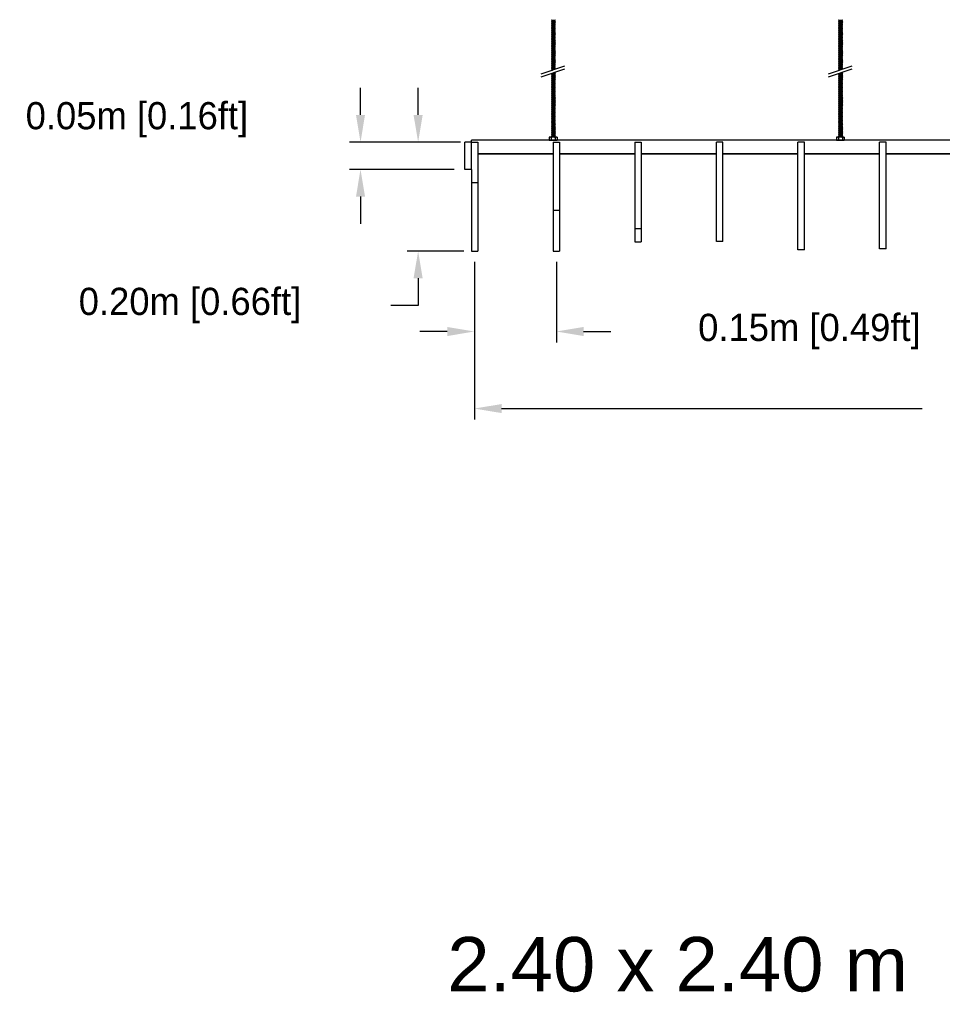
# Model space of a CAD drawing. Header units: centimetres. Extents: x 5283.6 to 5299.6, y 15505 to 15518.9.
# Tile 33 of 68: x 5292 to 5293.7, y 15509 to 15510.9. Entities that reach past the tile are written whole.
import ezdxf

# ---------------------------------------------------------------- set-up
doc = ezdxf.new("R2010")
doc.units = ezdxf.units.CM
doc.header["$PDMODE"] = 3
for name, color, linetype, true_color in [('240x20', 7, 'Continuous', 0x00003f), ('Make2D$visible$Curves$Default', 7, 'Continuous', 0x000000), ('Make2D$visible$Curves$DIBUJO', 7, 'Continuous', 0x000000), ('Make2D$visible$Curves$UNICANAL', 7, 'Continuous', 0x000000)]:
    doc.layers.add(name, color=color, linetype=linetype, true_color=true_color)
doc.layers.add('_HD_muro', color=1, linetype='Continuous')
doc.layers.add('_HD_tornillo', color=30, linetype='Continuous')
doc.styles.add('Majo', font='arial.ttf')
doc.dimstyles.get("Standard").update_dxf_attribs({"dimtxt": 0.18, "dimasz": 0.18, "dimexe": 0.18, "dimexo": 0.0625, "dimgap": 0.09, "dimtad": 0, "dimtih": 1, "dimtoh": 1, "dimdec": 4, "dimzin": 0, "dimdsep": 46, "dimtxsty": 'Standard', "dimcen": 0.09, "dimadec": 0, "dimazin": 0, "dimtfac": 1, "dimtdec": 4, "dimtofl": 0, "dimtmove": 0, "dimatfit": 3, "dimfxl": 1, "dimtolj": 1, "dimtzin": 0, "dimarcsym": 0})

# ---------------------------------------------------------------- blocks, each defined once
blk = doc.blocks.new('*D79')
at = {"color": 0, "lineweight": -2, "transparency": 16777216}
for p, q in [((5292.6397, 15510.6763), (5292.6397, 15510.7263)), ((5292.8115, 15510.6263), (5292.6197, 15510.6263)), ((5292.8115, 15510.5763), (5292.6197, 15510.5763)), ((5292.6397, 15510.5263), (5292.6397, 15510.4763))]:
    blk.add_line(p, q, dxfattribs=at)
at = {"color": 0, "transparency": 16777216}
for points in [[(5292.6314, 15510.6763), (5292.648, 15510.6763), (5292.6397, 15510.6263)], [(5292.6314, 15510.5263), (5292.648, 15510.5263), (5292.6397, 15510.5763)]]:
    blk.add_solid(points, dxfattribs=at)
at = {"layer": 'Defpoints', "color": 0, "transparency": 16777216}
for p in [(5292.8315, 15510.6263), (5292.6397, 15510.5763), (5292.8315, 15510.5763)]:
    blk.add_point(p, dxfattribs=at)
at = {"color": 0, "transparency": 16777216, "insert": (5292.2289, 15510.6675), "char_height": 0.05, "attachment_point": 5}
blk.add_mtext('\\A1;0.05m [0.16ft]', dxfattribs=at)
blk = doc.blocks.new('*D80')
at = {"color": 0, "lineweight": -2, "transparency": 16777216}
for p, q in [((5292.7456, 15510.6763), (5292.7456, 15510.7263)), ((5292.8235, 15510.6263), (5292.7256, 15510.6263)), ((5292.8295, 15510.4263), (5292.7256, 15510.4263)), ((5292.7456, 15510.3763), (5292.7456, 15510.3263)), ((5292.7456, 15510.3263), (5292.6956, 15510.3263))]:
    blk.add_line(p, q, dxfattribs=at)
at = {"color": 0, "transparency": 16777216}
for points in [[(5292.7372, 15510.6763), (5292.7539, 15510.6763), (5292.7456, 15510.6263)], [(5292.7372, 15510.3763), (5292.7539, 15510.3763), (5292.7456, 15510.4263)]]:
    blk.add_solid(points, dxfattribs=at)
at = {"layer": 'Defpoints', "color": 0, "transparency": 16777216}
for p in [(5292.8435, 15510.6263), (5292.7456, 15510.4263), (5292.8495, 15510.4263)]:
    blk.add_point(p, dxfattribs=at)
at = {"color": 0, "transparency": 16777216, "insert": (5292.3264, 15510.3263), "char_height": 0.05, "attachment_point": 5}
blk.add_mtext('\\A1;0.20m [0.66ft]', dxfattribs=at)
blk = doc.blocks.new('*D81')
at = {"color": 0, "lineweight": -2, "transparency": 16777216}
for p, q in [((5292.849, 15510.4063), (5292.849, 15510.2585)), ((5292.9995, 15510.4063), (5292.9995, 15510.2585)), ((5292.799, 15510.2785), (5292.749, 15510.2785)), ((5293.0495, 15510.2785), (5293.0995, 15510.2785))]:
    blk.add_line(p, q, dxfattribs=at)
at = {"color": 0, "transparency": 16777216}
for points in [[(5292.799, 15510.2868), (5292.799, 15510.2701), (5292.849, 15510.2785)], [(5293.0495, 15510.2868), (5293.0495, 15510.2701), (5292.9995, 15510.2785)]]:
    blk.add_solid(points, dxfattribs=at)
at = {"layer": 'Defpoints', "color": 0, "transparency": 16777216}
for p in [(5292.849, 15510.4263), (5292.9995, 15510.4263), (5292.9995, 15510.2785)]:
    blk.add_point(p, dxfattribs=at)
at = {"color": 0, "transparency": 16777216, "insert": (5293.4645, 15510.2785), "char_height": 0.05, "attachment_point": 5}
blk.add_mtext('\\A1;0.15m [0.49ft]', dxfattribs=at)
blk = doc.blocks.new('*D82')
at = {"color": 0, "lineweight": -2, "transparency": 16777216}
for p, q in [((5292.849, 15510.4063), (5292.849, 15510.1169)), ((5295.2495, 15510.4088), (5295.2495, 15510.1169)), ((5292.899, 15510.1369), (5293.6718, 15510.1369)), ((5295.1995, 15510.1369), (5294.4268, 15510.1369))]:
    blk.add_line(p, q, dxfattribs=at)
at = {"color": 0, "transparency": 16777216}
for points in [[(5292.899, 15510.1452), (5292.899, 15510.1286), (5292.849, 15510.1369)], [(5295.1995, 15510.1452), (5295.1995, 15510.1286), (5295.2495, 15510.1369)]]:
    blk.add_solid(points, dxfattribs=at)
at = {"layer": 'Defpoints', "color": 0, "transparency": 16777216}
for p in [(5292.849, 15510.4263), (5295.2495, 15510.4288), (5295.2495, 15510.1369)]:
    blk.add_point(p, dxfattribs=at)
at = {"color": 0, "transparency": 16777216, "insert": (5294.0493, 15510.1369), "char_height": 0.05, "attachment_point": 5}
blk.add_mtext('\\A1;2.40m [7.87ft]', dxfattribs=at)
blk = doc.blocks.new('esparrago')
at = {"layer": '_HD_tornillo'}
for p, q in [((4746, 12801.5), (4745.4, 12800.6)), ((4745.4, 12800.6), (4752.5, 12800.8)), ((4745.4, 12800.6), (4746, 12800)), ((4746, 12799.1), (4745.4, 12798.3)), ((4745.4, 12798.3), (4752.5, 12798.4)), ((4745.4, 12798.3), (4746, 12797.6)), ((4746, 12796.8), (4745.4, 12796)), ((4745.4, 12796), (4752.5, 12796.1)), ((4745.4, 12796), (4746, 12795.3)), ((4746, 12794.4), (4745.4, 12793.6)), ((4745.4, 12793.6), (4752.5, 12793.8)), ((4745.4, 12793.6), (4746, 12792.9)), ((4746, 12792.1), (4745.4, 12791.2)), ((4745.4, 12791.2), (4752.5, 12791.4)), ((4745.4, 12791.2), (4746, 12790.6)), ((4746, 12800), (4752, 12800.2)), ((4746, 12800), (4746, 12799.1)), ((4746, 12799.1), (4752, 12799.3)), ((4746, 12797.6), (4752, 12797.8)), ((4746, 12797.6), (4746, 12796.8)), ((4746, 12796.8), (4752, 12797)), ((4746, 12795.3), (4752, 12795.5)), ((4746, 12795.3), (4746, 12794.4)), ((4746, 12794.4), (4752, 12794.7)), ((4746, 12792.9), (4752, 12793.2)), ((4746, 12792.9), (4746, 12792.1)), ((4746, 12792.1), (4752, 12792.3)), ((4746, 12790.6), (4752, 12790.8)), ((4746, 12790.6), (4746, 12789.6)), ((4752, 12801.7), (4752.5, 12800.8)), ((4752, 12800.2), (4752.5, 12800.8)), ((4752, 12800.2), (4752, 12799.3)), ((4752, 12799.3), (4752.5, 12798.4)), ((4752, 12797.8), (4752.5, 12798.4)), ((4752, 12797.8), (4752, 12797)), ((4752, 12797), (4752.5, 12796.1)), ((4752, 12795.5), (4752.5, 12796.1)), ((4752, 12795.5), (4752, 12794.7)), ((4752, 12794.7), (4752.5, 12793.8)), ((4752, 12793.2), (4752.5, 12793.8)), ((4752, 12793.2), (4752, 12792.3)), ((4752, 12792.3), (4752.5, 12791.4)), ((4752, 12790.8), (4752.5, 12791.4)), ((4752, 12790.8), (4752, 12789.9)), ((4746, 12789.6), (4745.4, 12788.8)), ((4745.4, 12788.8), (4752.5, 12789)), ((4745.4, 12788.8), (4746, 12788.2)), ((4746, 12787.2), (4745.4, 12786.4)), ((4745.4, 12786.4), (4752.5, 12786.6)), ((4745.4, 12786.4), (4746, 12785.7)), ((4746, 12784.8), (4745.4, 12784)), ((4745.4, 12784), (4752.5, 12784.2)), ((4745.4, 12784), (4746, 12783.3)), ((4746, 12782.4), (4745.4, 12781.6)), ((4745.4, 12781.6), (4752.5, 12781.8)), ((4745.4, 12781.6), (4746, 12780.9)), ((4746, 12780), (4745.4, 12779.2)), ((4745.4, 12779.2), (4752.5, 12779.4)), ((4745.4, 12779.2), (4746, 12778.5)), ((4746, 12777.7), (4745.4, 12776.9)), ((4745.4, 12776.9), (4752.5, 12777.1)), ((4745.4, 12776.9), (4746, 12776.3)), ((4746, 12775.4), (4745.4, 12774.6)), ((4745.4, 12774.6), (4752.5, 12774.7)), ((4745.4, 12774.6), (4746, 12773.9)), ((4746, 12773), (4745.4, 12772.2)), ((4745.4, 12772.2), (4752.5, 12772.4)), ((4746, 12789.6), (4752, 12789.9)), ((4746, 12788.2), (4752, 12788.4)), ((4746, 12788.2), (4746, 12787.2)), ((4746, 12787.2), (4752, 12787.5)), ((4746, 12785.7), (4752, 12786)), ((4746, 12785.7), (4746, 12784.8)), ((4746, 12784.8), (4752, 12785.1)), ((4746, 12783.3), (4752, 12783.6)), ((4746, 12783.3), (4746, 12782.4)), ((4746, 12782.4), (4752, 12782.6)), ((4746, 12780.9), (4752, 12781.1)), ((4746, 12780.9), (4746, 12780)), ((4746, 12780), (4752, 12780.3)), ((4746, 12778.5), (4752, 12778.8)), ((4746, 12778.5), (4746, 12777.7)), ((4746, 12777.7), (4752, 12778)), ((4746, 12776.3), (4752, 12776.5)), ((4746, 12776.3), (4746, 12775.4)), ((4746, 12775.4), (4752, 12775.6)), ((4746, 12773.9), (4752, 12774.1)), ((4746, 12773.9), (4746, 12773)), ((4746, 12773), (4752, 12773.3)), ((4752, 12789.9), (4752.5, 12789)), ((4752, 12788.4), (4752.5, 12789)), ((4752, 12788.4), (4752, 12787.5)), ((4752, 12787.5), (4752.5, 12786.6)), ((4752, 12786), (4752.5, 12786.6)), ((4752, 12786), (4752, 12785.1)), ((4752, 12785.1), (4752.5, 12784.2)), ((4752, 12783.6), (4752.5, 12784.2)), ((4752, 12783.6), (4752, 12782.6)), ((4752, 12782.7), (4752.5, 12781.8)), ((4752, 12781.1), (4752.5, 12781.8)), ((4752, 12781.1), (4752, 12780.3)), ((4752, 12780.3), (4752.5, 12779.4)), ((4752, 12778.8), (4752.5, 12779.4)), ((4752, 12778.8), (4752, 12778)), ((4752, 12778), (4752.5, 12777.1)), ((4752, 12776.5), (4752.5, 12777.1)), ((4752, 12776.5), (4752, 12775.6)), ((4752, 12775.6), (4752.5, 12774.7)), ((4752, 12774.1), (4752.5, 12774.7)), ((4752, 12774.1), (4752, 12773.3)), ((4752, 12773.3), (4752.5, 12772.4)), ((4752, 12771.8), (4752.5, 12772.4)), ((4745.4, 12772.2), (4746, 12771.5)), ((4746, 12770.8), (4745.4, 12769.9)), ((4745.4, 12769.9), (4752.5, 12770.1)), ((4745.4, 12769.9), (4746, 12769.3)), ((4746, 12768.2), (4745.4, 12767.4)), ((4745.4, 12767.4), (4752.5, 12767.6)), ((4745.4, 12767.4), (4746, 12766.7)), ((4746, 12765.9), (4745.4, 12765.1)), ((4745.4, 12765.1), (4752.5, 12765.3)), ((4745.4, 12765.1), (4746, 12764.4)), ((4746, 12763.6), (4745.4, 12762.8)), ((4745.4, 12762.8), (4752.5, 12762.9)), ((4745.4, 12762.8), (4746, 12762.1)), ((4746, 12761.2), (4745.4, 12760.4)), ((4745.4, 12760.4), (4752.5, 12760.6)), ((4745.4, 12760.4), (4746, 12759.7)), ((4746, 12758.8), (4745.4, 12758)), ((4745.4, 12758), (4752.5, 12758.2)), ((4745.4, 12758), (4746, 12757.3)), ((4746, 12756.4), (4745.4, 12755.6)), ((4745.4, 12755.6), (4752.5, 12755.8)), ((4745.4, 12755.6), (4746, 12754.9)), ((4746, 12771.5), (4752, 12771.8)), ((4746, 12771.5), (4746, 12770.8)), ((4746, 12770.8), (4752, 12771)), ((4746, 12769.3), (4752, 12769.5)), ((4746, 12769.3), (4746, 12768.2)), ((4746, 12768.2), (4752, 12768.5)), ((4746, 12766.7), (4752, 12767)), ((4746, 12766.7), (4746, 12765.9)), ((4746, 12765.9), (4752, 12766.2)), ((4746, 12764.4), (4752, 12764.7)), ((4746, 12764.4), (4746, 12763.6)), ((4746, 12763.6), (4752, 12763.8)), ((4746, 12762.1), (4752, 12762.3)), ((4746, 12762.1), (4746, 12761.2)), ((4746, 12761.2), (4752, 12761.4)), ((4746, 12759.7), (4752, 12759.9)), ((4746, 12759.7), (4746, 12758.8)), ((4746, 12758.8), (4752, 12759)), ((4746, 12757.3), (4752, 12757.5)), ((4746, 12757.3), (4746, 12756.4)), ((4746, 12756.4), (4752, 12756.6)), ((4746, 12754.9), (4752, 12755.2)), ((4746, 12754.9), (4746, 12754.1)), ((4746, 12754.1), (4752, 12754.4)), ((4752, 12771.8), (4752, 12771)), ((4752, 12771), (4752.5, 12770.1)), ((4752, 12769.5), (4752.5, 12770.1)), ((4752, 12769.5), (4752, 12768.5)), ((4752, 12768.5), (4752.5, 12767.6)), ((4752, 12767), (4752.5, 12767.6)), ((4752, 12767), (4752, 12766.2)), ((4752, 12766.2), (4752.5, 12765.3)), ((4752, 12764.7), (4752.5, 12765.3)), ((4752, 12764.7), (4752, 12763.8)), ((4752, 12763.8), (4752.5, 12762.9)), ((4752, 12762.3), (4752.5, 12762.9)), ((4752, 12762.3), (4752, 12761.4)), ((4752, 12761.4), (4752.5, 12760.6)), ((4752, 12759.9), (4752.5, 12760.6)), ((4752, 12759.9), (4752, 12759)), ((4752, 12759), (4752.5, 12758.2)), ((4752, 12757.5), (4752.5, 12758.2)), ((4752, 12757.5), (4752, 12756.6)), ((4752, 12756.7), (4752.5, 12755.8)), ((4752, 12755.2), (4752.5, 12755.8)), ((4752, 12755.2), (4752, 12754.4)), ((4752, 12754.4), (4752.5, 12753.5)), ((4746, 12754.1), (4745.4, 12753.3)), ((4745.4, 12753.3), (4752.5, 12753.5)), ((4745.4, 12753.3), (4746, 12752.6)), ((4746, 12751.8), (4745.4, 12751)), ((4745.4, 12751), (4752.5, 12751.1)), ((4745.4, 12751), (4746, 12750.3)), ((4746, 12749.4), (4745.4, 12748.6)), ((4745.4, 12748.6), (4752.5, 12748.8)), ((4745.4, 12748.6), (4746, 12747.9)), ((4746, 12747), (4745.4, 12746.2)), ((4745.4, 12746.2), (4752.5, 12746.3)), ((4745.4, 12746.2), (4746, 12745.5)), ((4746, 12744.6), (4745.4, 12743.8)), ((4745.4, 12743.8), (4752.5, 12743.9)), ((4745.4, 12743.8), (4746, 12743.1)), ((4746, 12742.2), (4745.4, 12741.4)), ((4745.4, 12741.4), (4752.5, 12741.5)), ((4745.4, 12741.4), (4746, 12740.7)), ((4746, 12739.8), (4745.4, 12738.9)), ((4745.4, 12738.9), (4752.5, 12739.1)), ((4745.4, 12738.9), (4746, 12738.3)), ((4746, 12737.4), (4745.4, 12736.6)), ((4745.4, 12736.6), (4752.5, 12736.7)), ((4745.4, 12736.6), (4746, 12735.9)), ((4746, 12752.6), (4752, 12752.9)), ((4746, 12752.6), (4746, 12751.8)), ((4746, 12751.8), (4752, 12752)), ((4746, 12750.3), (4752, 12750.5)), ((4746, 12750.3), (4746, 12749.4)), ((4746, 12749.4), (4752, 12749.6)), ((4746, 12747.9), (4752, 12748.1)), ((4746, 12747.9), (4746, 12747)), ((4746, 12747), (4752, 12747.2)), ((4746, 12745.5), (4752, 12745.7)), ((4746, 12745.5), (4746, 12744.6)), ((4746, 12744.6), (4752, 12744.8)), ((4746, 12743.1), (4752, 12743.3)), ((4746, 12743.1), (4746, 12742.2)), ((4746, 12742.2), (4752, 12742.4)), ((4746, 12740.7), (4752, 12740.9)), ((4746, 12740.7), (4746, 12739.8)), ((4746, 12739.8), (4752, 12740)), ((4746, 12738.3), (4752, 12738.5)), ((4746, 12738.3), (4746, 12737.4)), ((4746, 12737.4), (4752, 12737.6)), ((4752, 12752.9), (4752.5, 12753.5)), ((4752, 12752.9), (4752, 12752)), ((4752, 12752), (4752.5, 12751.1)), ((4752, 12750.5), (4752.5, 12751.1)), ((4752, 12750.5), (4752, 12749.6)), ((4752, 12749.6), (4752.5, 12748.8)), ((4752, 12748.1), (4752.5, 12748.8)), ((4752, 12748.1), (4752, 12747.2)), ((4752, 12747.2), (4752.5, 12746.3)), ((4752, 12745.7), (4752.5, 12746.3)), ((4752, 12745.7), (4752, 12744.8)), ((4752, 12744.8), (4752.5, 12743.9)), ((4752, 12743.3), (4752.5, 12743.9)), ((4752, 12743.3), (4752, 12742.4)), ((4752, 12742.4), (4752.5, 12741.5)), ((4752, 12740.9), (4752.5, 12741.5)), ((4752, 12740.9), (4752, 12740)), ((4752, 12740), (4752.5, 12739.1)), ((4752, 12738.5), (4752.5, 12739.1)), ((4752, 12738.5), (4752, 12737.6)), ((4752, 12737.6), (4752.5, 12736.7)), ((4752, 12736.1), (4752.5, 12736.7)), ((4746, 12735.1), (4745.4, 12734.3)), ((4745.4, 12734.3), (4752.5, 12734.4)), ((4745.4, 12734.3), (4746, 12733.6)), ((4746, 12732.7), (4745.4, 12731.9)), ((4745.4, 12731.9), (4752.5, 12732.1)), ((4745.4, 12731.9), (4746, 12731.2)), ((4746, 12730.4), (4745.4, 12729.6)), ((4745.4, 12729.6), (4752.5, 12729.7)), ((4745.4, 12729.6), (4746, 12728.9)), ((4746, 12728.1), (4745.4, 12727.3)), ((4745.4, 12727.3), (4752.5, 12727.5)), ((4745.4, 12727.3), (4746, 12726.6)), ((4746, 12725.6), (4745.4, 12724.7)), ((4745.4, 12724.7), (4752.5, 12724.9)), ((4745.4, 12724.7), (4746, 12724.1)), ((4746, 12723.3), (4745.4, 12722.5)), ((4745.4, 12722.5), (4752.5, 12722.6)), ((4745.4, 12722.5), (4746, 12721.8)), ((4746, 12720.9), (4745.4, 12720.1)), ((4745.4, 12720.1), (4752.5, 12720.3)), ((4745.4, 12720.1), (4746, 12719.4)), ((4746, 12718.6), (4745.4, 12717.7)), ((4746, 12735.9), (4752, 12736.1)), ((4746, 12735.9), (4746, 12735.1)), ((4746, 12735.1), (4752, 12735.3)), ((4746, 12733.6), (4752, 12733.8)), ((4746, 12733.6), (4746, 12732.7)), ((4746, 12732.7), (4752, 12733)), ((4746, 12731.2), (4752, 12731.5)), ((4746, 12731.2), (4746, 12730.4)), ((4746, 12730.4), (4752, 12730.6)), ((4746, 12728.9), (4752, 12729.1)), ((4746, 12728.9), (4746, 12728.1)), ((4746, 12728.1), (4752, 12728.3)), ((4746, 12726.6), (4752, 12726.8)), ((4746, 12726.6), (4746, 12725.6)), ((4746, 12725.6), (4752, 12725.8)), ((4746, 12724.1), (4752, 12724.3)), ((4746, 12724.1), (4746, 12723.3)), ((4746, 12723.3), (4752, 12723.5)), ((4746, 12721.8), (4752, 12722)), ((4746, 12721.8), (4746, 12720.9)), ((4746, 12720.9), (4752, 12721.2)), ((4746, 12719.4), (4752, 12719.7)), ((4746, 12719.4), (4746, 12718.6)), ((4746, 12718.6), (4752, 12718.8)), ((4752, 12736.1), (4752, 12735.3)), ((4752, 12735.3), (4752.5, 12734.4)), ((4752, 12733.8), (4752.5, 12734.4)), ((4752, 12733.8), (4752, 12733)), ((4752, 12733), (4752.5, 12732.1)), ((4752, 12731.5), (4752.5, 12732.1)), ((4752, 12731.5), (4752, 12730.6)), ((4752, 12730.6), (4752.5, 12729.7)), ((4752, 12729.1), (4752.5, 12729.7)), ((4752, 12729.1), (4752, 12728.3)), ((4752, 12728.3), (4752.5, 12727.5)), ((4752, 12726.8), (4752.5, 12727.5)), ((4752, 12726.8), (4752, 12725.8)), ((4752, 12725.8), (4752.5, 12724.9)), ((4752, 12724.3), (4752.5, 12724.9)), ((4752, 12724.3), (4752, 12723.5)), ((4752, 12723.5), (4752.5, 12722.6)), ((4752, 12722), (4752.5, 12722.6)), ((4752, 12722), (4752, 12721.2)), ((4752, 12721.2), (4752.5, 12720.3)), ((4752, 12719.7), (4752.5, 12720.3)), ((4752, 12719.7), (4752, 12718.8)), ((4752, 12718.8), (4752.5, 12717.9)), ((4726.9, 12702.2), (4770.4, 12717.2)), ((4726.9, 12696.5), (4770.4, 12711.5)), ((4745.4, 12717.7), (4752.5, 12717.9)), ((4745.4, 12717.7), (4746, 12717.1)), ((4746, 12716.1), (4745.4, 12715.3)), ((4745.4, 12715.3), (4752.5, 12715.5)), ((4745.4, 12715.3), (4746, 12714.6)), ((4746, 12713.8), (4745.4, 12712.9)), ((4745.4, 12712.9), (4752.5, 12713.1)), ((4745.4, 12712.9), (4746, 12712.3)), ((4746, 12711.5), (4745.4, 12710.7)), ((4745.4, 12710.7), (4752, 12710.8)), ((4745.4, 12710.7), (4746, 12710)), ((4746, 12703), (4745.4, 12702.2)), ((4745.4, 12702.2), (4752.4, 12702.4)), ((4745.4, 12702.2), (4746, 12701.5)), ((4746, 12700.6), (4745.4, 12699.8)), ((4746, 12709.1), (4745.6, 12708.6)), ((4746, 12717.1), (4752, 12717.3)), ((4746, 12717.1), (4746, 12716.1)), ((4746, 12716.1), (4752, 12716.4)), ((4746, 12714.6), (4752, 12714.9)), ((4746, 12714.6), (4746, 12713.8)), ((4746, 12713.8), (4752, 12714)), ((4746, 12712.3), (4752, 12712.5)), ((4746, 12712.3), (4746, 12711.5)), ((4746, 12711.5), (4752, 12711.7)), ((4746, 12710), (4750, 12710.1)), ((4746, 12710), (4746, 12709.1)), ((4746, 12709.1), (4747.2, 12709.2)), ((4746, 12703), (4751.9, 12703.3)), ((4746, 12701.5), (4751.9, 12701.8)), ((4746, 12701.5), (4746, 12700.6)), ((4746, 12700.6), (4752, 12700.8)), ((4749.1, 12704.1), (4751.9, 12704.2)), ((4750.9, 12704.8), (4752.4, 12704.8)), ((4751.9, 12704.2), (4752.4, 12704.8)), ((4751.9, 12704.2), (4751.9, 12703.3)), ((4751.9, 12701.8), (4752.4, 12702.4)), ((4751.9, 12701.8), (4751.9, 12700.8)), ((4752, 12717.3), (4752.5, 12717.9)), ((4752, 12717.3), (4752, 12716.4)), ((4752, 12716.4), (4752.5, 12715.5)), ((4752, 12714.9), (4752.5, 12715.5)), ((4752, 12714.9), (4752, 12714)), ((4752, 12714), (4752.5, 12713.1)), ((4752, 12712.5), (4752.5, 12713.1)), ((4752, 12712.5), (4752, 12711.7)), ((4752, 12711.7), (4752.4, 12711)), ((4752, 12703.3), (4752.4, 12702.4)), ((4752, 12700.8), (4752.5, 12700)), ((4752.2, 12705.2), (4752.4, 12704.8)), ((4745.4, 12699.8), (4752.5, 12700)), ((4745.4, 12699.8), (4746, 12699.1)), ((4746, 12698.2), (4745.4, 12697.4)), ((4745.4, 12697.4), (4752.5, 12697.5)), ((4745.4, 12697.4), (4746, 12696.7)), ((4746, 12695.8), (4745.4, 12694.9)), ((4745.4, 12694.9), (4752.5, 12695.1)), ((4745.4, 12694.9), (4746, 12694.3)), ((4746, 12693.4), (4745.4, 12692.5)), ((4745.4, 12692.5), (4752.5, 12692.7)), ((4745.4, 12692.5), (4746, 12691.9)), ((4746, 12690.9), (4745.4, 12690.1)), ((4745.4, 12690.1), (4752.5, 12690.3)), ((4745.4, 12690.1), (4746, 12689.4)), ((4746, 12688.5), (4745.4, 12687.7)), ((4745.4, 12687.7), (4752.5, 12687.9)), ((4745.4, 12687.7), (4746, 12687)), ((4746, 12686.1), (4745.4, 12685.3)), ((4745.4, 12685.3), (4752.5, 12685.4)), ((4745.4, 12685.3), (4746, 12684.6)), ((4746, 12683.7), (4745.4, 12682.9)), ((4745.4, 12682.9), (4752.5, 12683)), ((4745.4, 12682.9), (4746, 12682.2)), ((4746, 12699.1), (4752, 12699.3)), ((4746, 12699.1), (4746, 12698.2)), ((4746, 12698.2), (4752, 12698.4)), ((4746, 12696.7), (4752, 12696.9)), ((4746, 12696.7), (4746, 12695.8)), ((4746, 12695.8), (4752, 12696)), ((4746, 12694.3), (4752, 12694.5)), ((4746, 12694.3), (4746, 12693.4)), ((4746, 12693.4), (4752, 12693.6)), ((4746, 12691.9), (4752, 12692.1)), ((4746, 12691.9), (4746, 12690.9)), ((4746, 12690.9), (4752, 12691.2)), ((4746, 12689.4), (4752, 12689.7)), ((4746, 12689.4), (4746, 12688.5)), ((4746, 12688.5), (4752, 12688.7)), ((4746, 12687), (4752, 12687.2)), ((4746, 12687), (4746, 12686.1)), ((4746, 12686.1), (4752, 12686.3)), ((4746, 12684.6), (4752, 12684.8)), ((4746, 12684.6), (4746, 12683.7)), ((4746, 12683.7), (4752, 12683.9)), ((4746, 12682.2), (4752, 12682.4)), ((4746, 12682.2), (4746, 12681.2)), ((4752, 12699.3), (4752.5, 12700)), ((4752, 12699.3), (4752, 12698.4)), ((4752, 12698.4), (4752.5, 12697.5)), ((4752, 12696.9), (4752.5, 12697.5)), ((4752, 12696.9), (4752, 12696)), ((4752, 12696), (4752.5, 12695.1)), ((4752, 12694.5), (4752.5, 12695.1)), ((4752, 12694.5), (4752, 12693.6)), ((4752, 12693.6), (4752.5, 12692.7)), ((4752, 12692.1), (4752.5, 12692.7)), ((4752, 12692.1), (4752, 12691.2)), ((4752, 12691.2), (4752.5, 12690.3)), ((4752, 12689.7), (4752.5, 12690.3)), ((4752, 12689.7), (4752, 12688.7)), ((4752, 12688.7), (4752.5, 12687.9)), ((4752, 12687.2), (4752.5, 12687.9)), ((4752, 12687.2), (4752, 12686.3)), ((4752, 12686.3), (4752.5, 12685.4)), ((4752, 12684.8), (4752.5, 12685.4)), ((4752, 12684.8), (4752, 12683.9)), ((4752, 12683.9), (4752.5, 12683)), ((4752, 12682.4), (4752.5, 12683)), ((4752, 12682.4), (4752, 12681.5)), ((4746, 12681.2), (4745.4, 12680.4)), ((4745.4, 12680.4), (4752.5, 12680.6)), ((4745.4, 12680.4), (4746, 12679.7)), ((4746, 12678.8), (4745.4, 12678)), ((4745.4, 12678), (4752.5, 12678.2)), ((4745.4, 12678), (4746, 12677.3)), ((4746, 12676.4), (4745.4, 12675.6)), ((4745.4, 12675.6), (4752.5, 12675.8)), ((4745.4, 12675.6), (4746, 12674.9)), ((4746, 12674), (4745.4, 12673.2)), ((4745.4, 12673.2), (4752.5, 12673.3)), ((4745.4, 12673.2), (4746, 12672.5)), ((4746, 12671.6), (4745.4, 12670.8)), ((4745.4, 12670.8), (4752.5, 12670.9)), ((4745.4, 12670.8), (4746, 12670.1)), ((4746, 12669.1), (4745.4, 12668.3)), ((4745.4, 12668.3), (4752.5, 12668.5)), ((4745.4, 12668.3), (4746, 12667.6)), ((4746, 12666.7), (4745.4, 12665.9)), ((4745.4, 12665.9), (4752.5, 12666.1)), ((4745.4, 12665.9), (4746, 12665.2)), ((4746, 12664.3), (4745.4, 12663.5)), ((4746, 12681.2), (4752, 12681.5)), ((4746, 12679.7), (4752, 12680)), ((4746, 12679.7), (4746, 12678.8)), ((4746, 12678.8), (4752, 12679.1)), ((4746, 12677.3), (4752, 12677.6)), ((4746, 12677.3), (4746, 12676.4)), ((4746, 12676.4), (4752, 12676.6)), ((4746, 12674.9), (4752, 12675.1)), ((4746, 12674.9), (4746, 12674)), ((4746, 12674), (4752, 12674.2)), ((4746, 12672.5), (4752, 12672.7)), ((4746, 12672.5), (4746, 12671.6)), ((4746, 12671.6), (4752, 12671.8)), ((4746, 12670.1), (4752, 12670.3)), ((4746, 12670.1), (4746, 12669.1)), ((4746, 12669.1), (4752, 12669.4)), ((4746, 12667.6), (4752, 12667.9)), ((4746, 12667.6), (4746, 12666.7)), ((4746, 12666.7), (4752, 12667)), ((4746, 12665.2), (4752, 12665.5)), ((4746, 12665.2), (4746, 12664.3)), ((4746, 12664.3), (4752, 12664.5)), ((4752, 12681.5), (4752.5, 12680.6)), ((4752, 12680), (4752.5, 12680.6)), ((4752, 12680), (4752, 12679.1)), ((4752, 12679.1), (4752.5, 12678.2)), ((4752, 12677.6), (4752.5, 12678.2)), ((4752, 12677.6), (4752, 12676.6)), ((4752, 12676.6), (4752.5, 12675.8)), ((4752, 12675.1), (4752.5, 12675.8)), ((4752, 12675.1), (4752, 12674.2)), ((4752, 12674.2), (4752.5, 12673.3)), ((4752, 12672.7), (4752.5, 12673.3)), ((4752, 12672.7), (4752, 12671.8)), ((4752, 12671.8), (4752.5, 12670.9)), ((4752, 12670.3), (4752.5, 12670.9)), ((4752, 12670.3), (4752, 12669.4)), ((4752, 12669.4), (4752.5, 12668.5)), ((4752, 12667.9), (4752.5, 12668.5)), ((4752, 12667.9), (4752, 12667)), ((4752, 12667), (4752.5, 12666.1)), ((4752, 12665.5), (4752.5, 12666.1)), ((4752, 12665.5), (4752, 12664.5)), ((4752, 12664.5), (4752.5, 12663.6)), ((4745.4, 12663.5), (4752.5, 12663.6)), ((4745.4, 12663.5), (4746, 12662.8)), ((4746, 12661.9), (4745.4, 12661.1)), ((4745.4, 12661.1), (4752.5, 12661.2)), ((4745.4, 12661.1), (4746, 12660.4)), ((4746, 12659.5), (4745.4, 12658.7)), ((4745.4, 12658.7), (4752.5, 12658.8)), ((4745.4, 12658.7), (4746, 12658)), ((4746, 12657), (4745.4, 12656.2)), ((4745.4, 12656.2), (4752.5, 12656.4)), ((4745.4, 12656.2), (4746, 12655.5)), ((4746, 12654.6), (4745.4, 12653.8)), ((4745.4, 12653.8), (4752.5, 12654)), ((4745.4, 12653.8), (4746, 12653.1)), ((4746, 12652.2), (4745.4, 12651.4)), ((4745.4, 12651.4), (4752.5, 12651.5)), ((4745.4, 12651.4), (4746, 12650.7)), ((4746, 12649.8), (4745.4, 12649)), ((4745.4, 12649), (4752.5, 12649.1)), ((4745.4, 12649), (4746, 12648.3)), ((4746, 12647.4), (4745.4, 12646.5)), ((4745.4, 12646.5), (4752.5, 12646.7)), ((4745.4, 12646.5), (4746, 12645.9)), ((4746, 12662.8), (4752, 12663)), ((4746, 12662.8), (4746, 12661.9)), ((4746, 12661.9), (4752, 12662.1)), ((4746, 12660.4), (4752, 12660.6)), ((4746, 12660.4), (4746, 12659.5)), ((4746, 12659.5), (4752, 12659.7)), ((4746, 12658), (4752, 12658.2)), ((4746, 12658), (4746, 12657)), ((4746, 12657), (4752, 12657.3)), ((4746, 12655.5), (4752, 12655.8)), ((4746, 12655.5), (4746, 12654.6)), ((4746, 12654.6), (4752, 12654.9)), ((4746, 12653.1), (4752, 12653.4)), ((4746, 12653.1), (4746, 12652.2)), ((4746, 12652.2), (4752, 12652.4)), ((4746, 12650.7), (4752, 12650.9)), ((4746, 12650.7), (4746, 12649.8)), ((4746, 12649.8), (4752, 12650)), ((4746, 12648.3), (4752, 12648.5)), ((4746, 12648.3), (4746, 12647.4)), ((4746, 12647.4), (4752, 12647.6)), ((4746, 12645.9), (4752, 12646.1)), ((4746, 12645.9), (4746, 12644.9)), ((4752, 12663), (4752.5, 12663.6)), ((4752, 12663), (4752, 12662.1)), ((4752, 12662.1), (4752.5, 12661.2)), ((4752, 12660.6), (4752.5, 12661.2)), ((4752, 12660.6), (4752, 12659.7)), ((4752, 12659.7), (4752.5, 12658.8)), ((4752, 12658.2), (4752.5, 12658.8)), ((4752, 12658.2), (4752, 12657.3)), ((4752, 12657.3), (4752.5, 12656.4)), ((4752, 12655.8), (4752.5, 12656.4)), ((4752, 12655.8), (4752, 12654.9)), ((4752, 12654.9), (4752.5, 12654)), ((4752, 12653.4), (4752.5, 12654)), ((4752, 12653.4), (4752, 12652.4)), ((4752, 12652.4), (4752.5, 12651.5)), ((4752, 12650.9), (4752.5, 12651.5)), ((4752, 12650.9), (4752, 12650)), ((4752, 12650), (4752.5, 12649.1)), ((4752, 12648.5), (4752.5, 12649.1)), ((4752, 12648.5), (4752, 12647.6)), ((4752, 12647.6), (4752.5, 12646.7)), ((4752, 12646.1), (4752.5, 12646.7)), ((4752, 12646.1), (4752, 12645.2)), ((4746, 12644.9), (4745.4, 12644.1)), ((4745.4, 12644.1), (4752.5, 12644.3)), ((4745.4, 12644.1), (4746, 12643.4)), ((4746, 12642.5), (4745.4, 12641.7)), ((4745.4, 12641.7), (4752.5, 12641.9)), ((4745.4, 12641.7), (4746, 12641)), ((4746, 12640.1), (4745.4, 12639.3)), ((4745.4, 12639.3), (4752.5, 12639.5)), ((4745.4, 12639.3), (4746, 12638.6)), ((4746, 12637.7), (4745.4, 12636.9)), ((4745.4, 12636.9), (4752.5, 12637)), ((4745.4, 12636.9), (4746, 12636.2)), ((4746, 12635.3), (4745.4, 12634.4)), ((4745.4, 12634.4), (4752.5, 12634.6)), ((4745.4, 12634.4), (4746, 12633.8)), ((4746, 12632.8), (4745.4, 12632)), ((4745.4, 12632), (4752.5, 12632.2)), ((4745.4, 12632), (4746, 12631.3)), ((4746, 12630.4), (4745.4, 12629.6)), ((4745.4, 12629.6), (4752.5, 12629.8)), ((4745.4, 12629.6), (4746, 12628.9)), ((4746, 12628), (4745.4, 12627.2)), ((4746, 12644.9), (4752, 12645.2)), ((4746, 12643.4), (4752, 12643.7)), ((4746, 12643.4), (4746, 12642.5)), ((4746, 12642.5), (4752, 12642.8)), ((4746, 12641), (4752, 12641.3)), ((4746, 12641), (4746, 12640.1)), ((4746, 12640.1), (4752, 12640.3)), ((4746, 12638.6), (4752, 12638.8)), ((4746, 12638.6), (4746, 12637.7)), ((4746, 12637.7), (4752, 12637.9)), ((4746, 12636.2), (4752, 12636.4)), ((4746, 12636.2), (4746, 12635.3)), ((4746, 12635.3), (4752, 12635.5)), ((4746, 12633.8), (4752, 12634)), ((4746, 12633.8), (4746, 12632.8)), ((4746, 12632.8), (4752, 12633.1)), ((4746, 12631.3), (4752, 12631.6)), ((4746, 12631.3), (4746, 12630.4)), ((4746, 12630.4), (4752, 12630.6)), ((4746, 12628.9), (4752, 12629.2)), ((4746, 12628.9), (4746, 12628)), ((4746, 12628), (4752, 12628.2)), ((4752, 12645.2), (4752.5, 12644.3)), ((4752, 12643.7), (4752.5, 12644.3)), ((4752, 12643.7), (4752, 12642.8)), ((4752, 12642.8), (4752.5, 12641.9)), ((4752, 12641.3), (4752.5, 12641.9)), ((4752, 12641.3), (4752, 12640.3)), ((4752, 12640.3), (4752.5, 12639.5)), ((4752, 12638.8), (4752.5, 12639.5)), ((4752, 12638.8), (4752, 12637.9)), ((4752, 12637.9), (4752.5, 12637)), ((4752, 12636.4), (4752.5, 12637)), ((4752, 12636.4), (4752, 12635.5)), ((4752, 12635.5), (4752.5, 12634.6)), ((4752, 12634), (4752.5, 12634.6)), ((4752, 12634), (4752, 12633.1)), ((4752, 12633.1), (4752.5, 12632.2)), ((4752, 12631.6), (4752.5, 12632.2)), ((4752, 12631.6), (4752, 12630.6)), ((4752, 12630.7), (4752.5, 12629.8)), ((4752, 12629.2), (4752.5, 12629.8)), ((4752, 12629.2), (4752, 12628.2)), ((4752, 12628.2), (4752.5, 12627.4)), ((4745.4, 12627.2), (4752.5, 12627.4)), ((4745.4, 12627.2), (4746, 12626.5)), ((4746, 12625.6), (4745.4, 12624.8)), ((4745.4, 12624.8), (4752.5, 12624.9)), ((4745.4, 12624.8), (4746, 12624.1)), ((4746, 12623.2), (4745.4, 12622.3)), ((4745.4, 12622.3), (4752.5, 12622.5)), ((4745.4, 12622.3), (4746, 12621.7)), ((4746, 12620.7), (4745.4, 12619.9)), ((4745.4, 12619.9), (4752.5, 12620.1)), ((4745.4, 12619.9), (4746, 12619.2)), ((4746, 12618.2), (4745.4, 12617.4)), ((4745.4, 12617.4), (4752.5, 12617.5)), ((4745.4, 12617.4), (4746, 12616.7)), ((4746, 12615.7), (4745.4, 12614.9)), ((4745.4, 12614.9), (4752.5, 12615.1)), ((4745.4, 12614.9), (4746, 12614.2)), ((4746, 12613.3), (4745.4, 12612.5)), ((4745.4, 12612.5), (4752.5, 12612.7)), ((4745.4, 12612.5), (4746, 12611.8)), ((4746, 12610.9), (4745.4, 12609.8)), ((4745.4, 12609.8), (4752.5, 12610)), ((4745.4, 12609.8), (4746, 12609.2)), ((4746, 12626.5), (4752, 12626.7)), ((4746, 12626.5), (4746, 12625.6)), ((4746, 12625.6), (4752, 12625.8)), ((4746, 12624.1), (4752, 12624.3)), ((4746, 12624.1), (4746, 12623.2)), ((4746, 12623.2), (4752, 12623.4)), ((4746, 12621.7), (4752, 12621.9)), ((4746, 12621.7), (4746, 12620.7)), ((4746, 12620.7), (4752, 12621)), ((4746, 12619.2), (4752, 12619.5)), ((4746, 12619.2), (4746, 12618.2)), ((4746, 12618.2), (4752, 12618.4)), ((4746, 12616.7), (4752, 12616.9)), ((4746, 12616.7), (4746, 12615.7)), ((4746, 12615.7), (4752, 12616)), ((4746, 12614.2), (4752, 12614.5)), ((4746, 12614.2), (4746, 12613.3)), ((4746, 12613.3), (4752, 12613.6)), ((4746, 12611.8), (4752, 12612.1)), ((4746, 12611.8), (4746, 12610.9)), ((4746, 12610.7), (4752, 12610.9)), ((4752, 12626.7), (4752.5, 12627.4)), ((4752, 12626.7), (4752, 12625.8)), ((4752, 12625.8), (4752.5, 12624.9)), ((4752, 12624.3), (4752.5, 12624.9)), ((4752, 12624.3), (4752, 12623.4)), ((4752, 12623.4), (4752.5, 12622.5)), ((4752, 12621.9), (4752.5, 12622.5)), ((4752, 12621.9), (4752, 12621)), ((4752, 12621), (4752.5, 12620.1)), ((4752, 12619.5), (4752.5, 12620.1)), ((4752, 12619.5), (4752, 12618.4)), ((4752, 12618.4), (4752.5, 12617.5)), ((4752, 12616.9), (4752.5, 12617.5)), ((4752, 12616.9), (4752, 12616)), ((4752, 12616), (4752.5, 12615.1)), ((4752, 12614.5), (4752.5, 12615.1)), ((4752, 12614.5), (4752, 12613.6)), ((4752, 12613.6), (4752.5, 12612.7)), ((4752, 12612.1), (4752.5, 12612.7)), ((4752, 12612.1), (4752, 12611.2)), ((4752, 12611.2), (4752.5, 12610)), ((4752, 12609.4), (4752.5, 12610)), ((4746, 12607.8), (4745.4, 12606.8)), ((4745.4, 12606.8), (4752.5, 12607)), ((4745.4, 12606.8), (4746, 12606.2)), ((4746, 12605), (4745.4, 12604.2)), ((4745.4, 12604.2), (4752.5, 12604.3)), ((4745.4, 12604.2), (4746, 12603.5)), ((4746, 12602.6), (4745.4, 12601.7)), ((4745.4, 12601.7), (4752.5, 12601.9)), ((4745.4, 12601.7), (4746, 12601.1)), ((4746, 12600.1), (4745.4, 12599.3)), ((4745.4, 12599.3), (4752.5, 12599.5)), ((4745.4, 12599.3), (4746, 12598.6)), ((4746, 12597.7), (4745.4, 12596.9)), ((4745.4, 12596.9), (4752.5, 12597.1)), ((4745.4, 12596.9), (4746, 12596.2)), ((4746, 12595.3), (4745.4, 12594.5)), ((4745.4, 12594.5), (4752.5, 12594.7)), ((4745.4, 12594.5), (4746, 12593.8)), ((4746, 12592.7), (4745.4, 12591.9)), ((4745.4, 12591.9), (4752.5, 12592.1)), ((4745.4, 12591.9), (4746, 12591.2)), ((4746, 12609.2), (4752, 12609.4)), ((4746, 12609.2), (4746, 12607.8)), ((4746, 12607.6), (4752, 12607.9)), ((4746, 12606.2), (4752, 12606.4)), ((4746, 12606.2), (4746, 12605)), ((4746, 12605), (4752, 12605.2)), ((4746, 12603.5), (4752, 12603.7)), ((4746, 12603.5), (4746, 12602.6)), ((4746, 12602.6), (4752, 12602.8)), ((4746, 12601.1), (4752, 12601.3)), ((4746, 12601.1), (4746, 12600.1)), ((4746, 12600.1), (4752, 12600.4)), ((4746, 12598.6), (4752, 12598.9)), ((4746, 12598.6), (4746, 12597.7)), ((4746, 12597.7), (4752, 12598)), ((4746, 12596.2), (4752, 12596.5)), ((4746, 12596.2), (4746, 12595.3)), ((4746, 12595.3), (4752, 12595.5)), ((4746, 12593.8), (4752, 12594)), ((4746, 12593.8), (4746, 12592.7)), ((4746, 12592.7), (4752, 12593)), ((4746, 12591.2), (4752, 12591.5)), ((4752, 12609.4), (4752, 12608.1)), ((4752, 12608.1), (4752.5, 12607)), ((4752, 12606.4), (4752.5, 12607)), ((4752, 12606.4), (4752, 12605.2)), ((4752, 12605.2), (4752.5, 12604.3)), ((4752, 12603.7), (4752.5, 12604.3)), ((4752, 12603.7), (4752, 12602.8)), ((4752, 12602.8), (4752.5, 12601.9)), ((4752, 12601.3), (4752.5, 12601.9)), ((4752, 12601.3), (4752, 12600.4)), ((4752, 12600.4), (4752.5, 12599.5)), ((4752, 12598.9), (4752.5, 12599.5)), ((4752, 12598.9), (4752, 12598)), ((4752, 12598), (4752.5, 12597.1)), ((4752, 12596.5), (4752.5, 12597.1)), ((4752, 12596.5), (4752, 12595.5)), ((4752, 12595.5), (4752.5, 12594.7)), ((4752, 12594), (4752.5, 12594.7)), ((4752, 12594), (4752, 12593)), ((4752, 12593), (4752.5, 12592.1)), ((4752, 12591.5), (4752.5, 12592.1)), ((4752, 12591.5), (4752, 12590.5)), ((4756, 12586), (4741.6, 12586)), ((4741.6, 12586), (4741.6, 12580.3)), ((4741.6, 12580.3), (4756, 12580.3)), ((4745.3, 12586), (4745.3, 12580.3)), ((4746, 12590.3), (4745.4, 12589.5)), ((4745.4, 12589.5), (4752.5, 12589.7)), ((4745.4, 12589.5), (4746, 12588.8)), ((4746, 12587.9), (4745.4, 12587.1)), ((4745.4, 12587.1), (4752.5, 12587.2)), ((4745.4, 12587.1), (4746, 12586.4)), ((4746, 12591.2), (4746, 12590.3)), ((4746, 12590.3), (4752, 12590.5)), ((4746, 12588.8), (4752, 12589)), ((4746, 12588.8), (4746, 12587.9)), ((4746, 12587.9), (4752, 12588.1)), ((4746, 12587.9), (4752, 12588.1)), ((4746, 12586.4), (4752, 12586.6)), ((4746, 12586.4), (4746, 12586)), ((4752, 12590.5), (4752.5, 12589.7)), ((4752, 12589), (4752.5, 12589.7)), ((4752, 12589), (4752, 12588.1)), ((4752, 12588.1), (4752.5, 12587.2)), ((4752, 12586.6), (4752.5, 12587.2)), ((4752, 12586.6), (4752, 12586)), ((4752.5, 12586), (4752.5, 12580.3)), ((4756, 12586), (4756, 12580.3))]:
    blk.add_line(p, q, dxfattribs=at)
for centre, radius, start, end in [((4743.4, 12584.1), 1.86, 12.3317, 167.6683), ((4748.9, 12580.8), 5.16, 45.7706, 134.2294), ((4754.2, 12584.2), 1.81, 11.1529, 168.8471)]:
    blk.add_arc(centre, radius, start, end, dxfattribs=at)
blk = doc.blocks.new('Cirrus_2.40x2.40_lateral@15')
at = {"layer": 'Make2D$visible$Curves$Default', "color": 7}
for points in [[(5292.8435, 15510.6263), (5292.8495, 15510.6263), (5292.8555, 15510.6263)], [(5292.8555, 15510.6263), (5292.8555, 15510.5892), (5292.8555, 15510.5521)], [(5292.9935, 15510.6263), (5292.9935, 15510.5638), (5292.9935, 15510.5012)], [(5292.9935, 15510.6263), (5292.9995, 15510.6263), (5293.0055, 15510.6263)], [(5293.0055, 15510.6263), (5293.0055, 15510.5638), (5293.0055, 15510.5012)], [(5293.1435, 15510.6263), (5293.1435, 15510.5471), (5293.1435, 15510.4679)], [(5293.1435, 15510.6263), (5293.1495, 15510.6263), (5293.1555, 15510.6263)], [(5293.1555, 15510.6263), (5293.1555, 15510.5471), (5293.1555, 15510.4679)], [(5293.2935, 15510.4438), (5293.2935, 15510.5351), (5293.2935, 15510.6263)], [(5293.3055, 15510.6263), (5293.2995, 15510.6263), (5293.2935, 15510.6263)], [(5293.3055, 15510.4438), (5293.3055, 15510.5351), (5293.3055, 15510.6263)], [(5293.4435, 15510.4288), (5293.4435, 15510.5276), (5293.4435, 15510.6263)], [(5293.4555, 15510.6263), (5293.4495, 15510.6263), (5293.4435, 15510.6263)], [(5293.4555, 15510.4288), (5293.4555, 15510.5276), (5293.4555, 15510.6263)], [(5293.5935, 15510.4304), (5293.5935, 15510.5284), (5293.5935, 15510.6263)], [(5293.6055, 15510.6263), (5293.5995, 15510.6263), (5293.5935, 15510.6263)], [(5293.6055, 15510.4304), (5293.6055, 15510.5284), (5293.6055, 15510.6263)], [(5292.8435, 15510.5763), (5292.8435, 15510.5642), (5292.8435, 15510.5521)], [(5292.8435, 15510.5521), (5292.8495, 15510.5521), (5292.8555, 15510.5521)], [(5292.8435, 15510.5521), (5292.8435, 15510.4892), (5292.8435, 15510.4263)], [(5292.8555, 15510.5521), (5292.8555, 15510.4892), (5292.8555, 15510.4263)], [(5292.9935, 15510.5012), (5292.9995, 15510.5012), (5293.0055, 15510.5012)], [(5292.9935, 15510.5012), (5292.9935, 15510.4638), (5292.9935, 15510.4263)], [(5293.0055, 15510.5012), (5293.0055, 15510.4638), (5293.0055, 15510.4263)], [(5293.1435, 15510.4679), (5293.1495, 15510.4679), (5293.1555, 15510.4679)], [(5293.1435, 15510.4679), (5293.1435, 15510.4555), (5293.1435, 15510.4431)], [(5293.1555, 15510.4679), (5293.1555, 15510.4555), (5293.1555, 15510.4431)], [(5293.1435, 15510.4431), (5293.1495, 15510.4431), (5293.1555, 15510.4431)], [(5293.3055, 15510.4438), (5293.2995, 15510.4438), (5293.2935, 15510.4438)], [(5292.8435, 15510.4263), (5292.8495, 15510.4263), (5292.8555, 15510.4263)], [(5292.9935, 15510.4263), (5292.9995, 15510.4263), (5293.0055, 15510.4263)], [(5293.4555, 15510.4288), (5293.4495, 15510.4288), (5293.4435, 15510.4288)], [(5293.6055, 15510.4304), (5293.5995, 15510.4304), (5293.5935, 15510.4304)]]:
    blk.add_open_spline(points, degree=2, dxfattribs=at)
at = {"layer": 'Make2D$visible$Curves$DIBUJO', "color": 7}
for points in [[(5292.8315, 15510.5763), (5292.8315, 15510.6013), (5292.8315, 15510.6263)], [(5292.8435, 15510.6263), (5292.8375, 15510.6263), (5292.8315, 15510.6263)], [(5292.8435, 15510.5763), (5292.8435, 15510.6013), (5292.8435, 15510.6263)], [(5292.8435, 15510.5763), (5292.8375, 15510.5763), (5292.8315, 15510.5763)]]:
    blk.add_open_spline(points, degree=2, dxfattribs=at)
at = {"layer": 'Make2D$visible$Curves$UNICANAL', "color": 7}
blk.add_rational_spline([(5292.8438, 15510.629), (5292.8438, 15510.63), (5292.8438, 15510.63)], [1, 0.70710678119, 1], degree=2, dxfattribs=at)
for points in [[(5295.258, 15510.63), (5294.0509, 15510.63), (5292.8438, 15510.63)], [(5292.8438, 15510.6263), (5292.8438, 15510.6277), (5292.8438, 15510.629)], [(5292.9935, 15510.605), (5292.9245, 15510.605), (5292.8555, 15510.605)], [(5292.9935, 15510.6046), (5292.9245, 15510.6046), (5292.8555, 15510.6046)], [(5293.1435, 15510.605), (5293.0745, 15510.605), (5293.0055, 15510.605)], [(5293.1435, 15510.6046), (5293.0745, 15510.6046), (5293.0055, 15510.6046)], [(5293.2935, 15510.605), (5293.2245, 15510.605), (5293.1555, 15510.605)], [(5293.2935, 15510.6046), (5293.2245, 15510.6046), (5293.1555, 15510.6046)], [(5293.4435, 15510.605), (5293.3745, 15510.605), (5293.3055, 15510.605)], [(5293.4435, 15510.6046), (5293.3745, 15510.6046), (5293.3055, 15510.6046)], [(5293.5935, 15510.605), (5293.5245, 15510.605), (5293.4555, 15510.605)], [(5293.5935, 15510.6046), (5293.5245, 15510.6046), (5293.4555, 15510.6046)], [(5293.7435, 15510.605), (5293.6745, 15510.605), (5293.6055, 15510.605)], [(5293.7435, 15510.6046), (5293.6745, 15510.6046), (5293.6055, 15510.6046)]]:
    blk.add_open_spline(points, degree=2, dxfattribs=at)
at = {"layer": '_HD_tornillo', "xscale": 0.001, "yscale": 0.001, "zscale": 0.001}
for p in [(5288.245, 15498.0497), (5288.7726, 15498.0497)]:
    blk.add_blockref('esparrago', p, dxfattribs=at)
blk = doc.blocks.new('Cirrus_2.40x2.40_lateral@10')
at = {"layer": '_HD_muro'}
blk.add_blockref('Cirrus_2.40x2.40_lateral@15', (0, 0), dxfattribs=at)

msp = doc.modelspace()

# ---------------------------------------------------------------- block references
at = {"layer": '_HD_muro'}
for name in ['Cirrus_2.40x2.40_lateral@10', 'Cirrus_2.40x2.40_lateral@15']:
    msp.add_blockref(name, (0, 0), dxfattribs=at)

# ---------------------------------------------------------------- texts
at = {"layer": '240x20', "color": 7, "insert": (5292.7992, 15509.1659), "char_height": 0.1, "width": 4.120652, "attachment_point": 1, "style": 'Majo'}
msp.add_mtext('2.40 x 2.40 m  @ 0.20 m', dxfattribs=at)

# ---------------------------------------------------------------- dimensions: what is measured, and where the dimension line sits
dim = msp.add_linear_dim(base=(5292.6397, 15510.5763), p1=(5292.8315, 15510.6263), p2=(5292.8315, 15510.5763), angle=90, dimstyle='Standard', override={"dimtxt": 0.05, "dimasz": 0.05, "dimexe": 0.02, "dimexo": 0.02, "dimdec": 2, "dimpost": '<>m', "dimtmove": 2})
dim.commit()
dim.dimension.update_dxf_attribs({"geometry": '*D79', "text_midpoint": (5292.2289, 15510.6675), "dimtype": 160})
dim = msp.add_linear_dim(base=(5292.7456, 15510.4263), p1=(5292.8435, 15510.6263), p2=(5292.8495, 15510.4263), angle=90, dimstyle='Standard', override={"dimtxt": 0.05, "dimasz": 0.05, "dimexe": 0.02, "dimexo": 0.02, "dimdec": 2, "dimpost": '<>m'})
dim.commit()
dim.dimension.update_dxf_attribs({"geometry": '*D80', "text_midpoint": (5292.3264, 15510.3263)})
for base, p2, picture, middle in [((5292.9995, 15510.2785), (5292.9995, 15510.4263), '*D81', (5293.4645, 15510.2785)), ((5295.2495, 15510.1369), (5295.2495, 15510.4288), '*D82', (5294.0493, 15510.1369))]:
    dim = msp.add_linear_dim(base=base, p1=(5292.849, 15510.4263), p2=p2, dimstyle='Standard', override={"dimtxt": 0.05, "dimasz": 0.05, "dimexe": 0.02, "dimexo": 0.02, "dimdec": 2, "dimpost": '<>m'})
    dim.commit()
    dim.dimension.update_dxf_attribs({"geometry": picture, "text_midpoint": middle})

doc.saveas('drawing.dxf')
